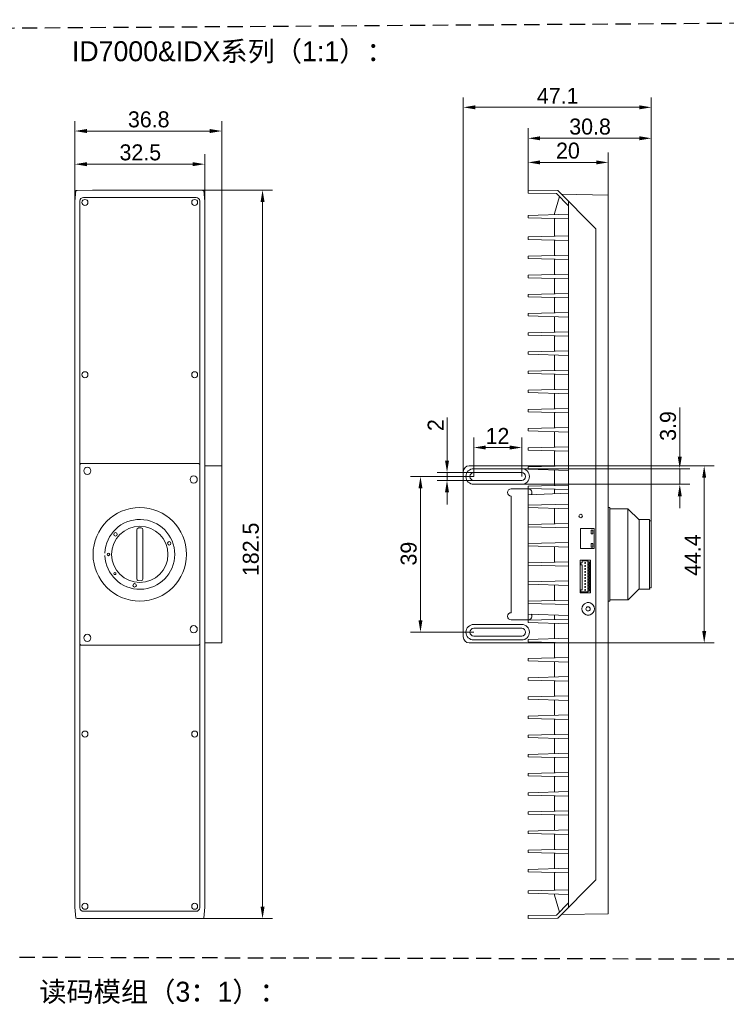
# Model space of a CAD drawing. Header units: millimetres. Extents: x 2329 to 5782, y 1296 to 2780.
# Tile 29 of 123: x 3074 to 3251, y 1901 to 2148. Entities that reach past the tile are written whole.
import ezdxf

# ---------------------------------------------------------------- set-up
doc = ezdxf.new("R2010")
doc.units = ezdxf.units.MM
doc.header["$LTSCALE"] = 0.3
doc.linetypes.add('DASHED', pattern=[19.05, 12.7, -6.35])
doc.layers.add('00-轮廓线', color=7, linetype='Continuous', lineweight=30)
for name, color, linetype in [('00_COMPONENTS', 7, 'Continuous'), ('51__DRAFT_DIMS', 7, 'Continuous'), ('NONE_3', 7, 'Continuous')]:
    doc.layers.add(name, color=color, linetype=linetype)
doc.styles.add('11', font='兰亭黑 GBK.TTF', dxfattribs={"height": 3})
doc.styles.add('3', font='兰亭黑 GBK.TTF', dxfattribs={"height": 4})
doc.styles.add('尺寸值样式', font='兰亭黑 GBK.TTF', dxfattribs={"height": 4})
doc.dimstyles.new('1直线标注', dxfattribs={"dimtxt": 4, "dimasz": 3, "dimexe": 2.5, "dimexo": 0, "dimtad": 1, "dimdec": 1, "dimdsep": 46, "dimtxsty": '尺寸值样式', "dimcen": 0, "dimclrd": 8, "dimclre": 8, "dimclrt": 7, "dimadec": 0, "dimazin": 0, "dimtp": 0.001, "dimtm": 0.001, "dimtfac": 1, "dimtdec": 1, "dimtmove": 0, "dimatfit": 0, "dimldrblk": '_FILLED', "dimfxl": 1, "dimtolj": 1, "dimlwd": 15, "dimlwe": 15, "dimarcsym": 0})

# ---------------------------------------------------------------- blocks, each defined once
blk = doc.blocks.new('*D128')
at = {"layer": '51__DRAFT_DIMS', "color": 8, "lineweight": 15}
for p, q in [((3114.91, 2105.37), (3137.52, 2105.37)), ((3135.02, 2102.37), (3135.02, 1925.89)), ((3114.91, 1922.89), (3137.52, 1922.89))]:
    blk.add_line(p, q, dxfattribs=at)
at = {"layer": '51__DRAFT_DIMS', "color": 8}
for points in [[(3135.52, 2102.37), (3134.52, 2102.37), (3135.02, 2105.37)], [(3134.52, 1925.89), (3135.52, 1925.89), (3135.02, 1922.89)]]:
    blk.add_solid(points, dxfattribs=at)
at = {"layer": 'Defpoints', "color": 0}
for p in [(3114.91, 2105.37), (3114.91, 1922.89), (3135.02, 1922.89)]:
    blk.add_point(p, dxfattribs=at)
at = {"layer": '51__DRAFT_DIMS', "color": 7, "insert": (3130.06, 2015.39), "char_height": 4, "attachment_point": 2, "rotation": 90, "style": '3'}
blk.add_mtext('\\A1;182.5', dxfattribs=at)
blk = doc.blocks.new('_FILLED')
at = {"color": 0, "linetype": 'ByBlock'}
blk.add_solid([(0, 0), (-1, 0.167), (-1, -0.167)], dxfattribs=at)
blk = doc.blocks.new('*D129')
at = {"layer": '51__DRAFT_DIMS', "color": 8, "lineweight": 15}
for p, q in [((3088.02, 2101.53), (3088.02, 2114.36)), ((3120.54, 2101.53), (3120.54, 2114.36)), ((3091.02, 2111.86), (3117.54, 2111.86))]:
    blk.add_line(p, q, dxfattribs=at)
at = {"layer": '51__DRAFT_DIMS', "color": 8}
for points in [[(3091.02, 2112.36), (3091.02, 2111.36), (3088.02, 2111.86)], [(3117.54, 2111.36), (3117.54, 2112.36), (3120.54, 2111.86)]]:
    blk.add_solid(points, dxfattribs=at)
at = {"layer": 'Defpoints', "color": 0}
for p in [(3120.54, 2111.86), (3088.02, 2101.53), (3120.54, 2101.53)]:
    blk.add_point(p, dxfattribs=at)
at = {"layer": '51__DRAFT_DIMS', "color": 7, "insert": (3104.41, 2116.82), "char_height": 4, "attachment_point": 2, "style": '3'}
blk.add_mtext('\\A1;32.5', dxfattribs=at)
blk = doc.blocks.new('*D130')
at = {"layer": '51__DRAFT_DIMS', "color": 8, "lineweight": 15}
for p, q in [((3185.28, 2034.83), (3185.28, 2128.6)), ((3232.37, 2022.53), (3232.37, 2128.6)), ((3188.28, 2126.1), (3229.37, 2126.1))]:
    blk.add_line(p, q, dxfattribs=at)
at = {"layer": '51__DRAFT_DIMS', "color": 8}
for points in [[(3188.28, 2126.6), (3188.28, 2125.6), (3185.28, 2126.1)], [(3229.37, 2125.6), (3229.37, 2126.6), (3232.37, 2126.1)]]:
    blk.add_solid(points, dxfattribs=at)
at = {"layer": 'Defpoints', "color": 0}
for p in [(3232.37, 2126.1), (3185.28, 2034.83), (3232.37, 2022.53)]:
    blk.add_point(p, dxfattribs=at)
at = {"layer": '51__DRAFT_DIMS', "color": 7, "insert": (3208.92, 2130.98), "char_height": 4, "attachment_point": 2, "style": '3'}
blk.add_mtext('\\A1;47.1', dxfattribs=at)
blk = doc.blocks.new('*D131')
at = {"layer": '51__DRAFT_DIMS', "color": 8, "lineweight": 15}
for p, q in [((3201.53, 2105.31), (3201.53, 2114.8)), ((3221.57, 2104.13), (3221.57, 2114.8)), ((3204.53, 2112.3), (3218.57, 2112.3))]:
    blk.add_line(p, q, dxfattribs=at)
at = {"layer": '51__DRAFT_DIMS', "color": 8}
for points in [[(3204.53, 2112.8), (3204.53, 2111.8), (3201.53, 2112.3)], [(3218.57, 2111.8), (3218.57, 2112.8), (3221.57, 2112.3)]]:
    blk.add_solid(points, dxfattribs=at)
at = {"layer": 'Defpoints', "color": 0}
for p in [(3221.57, 2112.3), (3201.53, 2105.31), (3221.57, 2104.13)]:
    blk.add_point(p, dxfattribs=at)
at = {"layer": '51__DRAFT_DIMS', "color": 7, "insert": (3211.49, 2117.26), "char_height": 4, "attachment_point": 2, "style": '3'}
blk.add_mtext('\\A1;20', dxfattribs=at)
blk = doc.blocks.new('*D132')
at = {"layer": '51__DRAFT_DIMS', "color": 8, "lineweight": 15}
for p, q in [((3187.91, 2033.63), (3187.91, 2043.39)), ((3199.91, 2033.63), (3199.91, 2043.39)), ((3190.91, 2040.89), (3196.91, 2040.89))]:
    blk.add_line(p, q, dxfattribs=at)
at = {"layer": '51__DRAFT_DIMS', "color": 8}
for points in [[(3190.91, 2041.39), (3190.91, 2040.39), (3187.91, 2040.89)], [(3196.91, 2040.39), (3196.91, 2041.39), (3199.91, 2040.89)]]:
    blk.add_solid(points, dxfattribs=at)
at = {"layer": 'Defpoints', "color": 0}
for p in [(3199.91, 2040.89), (3187.91, 2033.63), (3199.91, 2033.63)]:
    blk.add_point(p, dxfattribs=at)
at = {"layer": '51__DRAFT_DIMS', "color": 7, "insert": (3193.84, 2045.79), "char_height": 4, "attachment_point": 2, "style": '3'}
blk.add_mtext('\\A1;12', dxfattribs=at)
blk = doc.blocks.new('*D133')
at = {"layer": '51__DRAFT_DIMS', "color": 8, "lineweight": 15}
for p, q in [((3187.91, 2033.63), (3172.06, 2033.63)), ((3174.56, 2030.63), (3174.56, 1997.63)), ((3187.91, 1994.63), (3172.06, 1994.63))]:
    blk.add_line(p, q, dxfattribs=at)
at = {"layer": '51__DRAFT_DIMS', "color": 8}
for points in [[(3175.06, 2030.63), (3174.06, 2030.63), (3174.56, 2033.63)], [(3174.06, 1997.63), (3175.06, 1997.63), (3174.56, 1994.63)]]:
    blk.add_solid(points, dxfattribs=at)
at = {"layer": 'Defpoints', "color": 0}
for p in [(3187.91, 2033.63), (3174.56, 1994.63), (3187.91, 1994.63)]:
    blk.add_point(p, dxfattribs=at)
at = {"layer": '51__DRAFT_DIMS', "color": 7, "insert": (3169.6, 2014.31), "char_height": 4, "attachment_point": 2, "rotation": 90, "style": '3'}
blk.add_mtext('\\A1;39', dxfattribs=at)
blk = doc.blocks.new('*D134')
at = {"layer": '51__DRAFT_DIMS', "color": 8, "lineweight": 15}
for p, q in [((3181.21, 2037.61), (3181.21, 2048.43)), ((3187.91, 2034.61), (3178.71, 2034.61)), ((3181.21, 2032.66), (3181.21, 2034.61)), ((3187.91, 2032.66), (3178.71, 2032.66)), ((3181.21, 2029.66), (3181.21, 2026.66))]:
    blk.add_line(p, q, dxfattribs=at)
at = {"layer": '51__DRAFT_DIMS', "color": 8}
for points in [[(3180.71, 2037.61), (3181.71, 2037.61), (3181.21, 2034.61)], [(3181.71, 2029.66), (3180.71, 2029.66), (3181.21, 2032.66)]]:
    blk.add_solid(points, dxfattribs=at)
at = {"layer": 'Defpoints', "color": 0}
for p in [(3181.21, 2034.61), (3187.91, 2034.61), (3187.91, 2032.66)]:
    blk.add_point(p, dxfattribs=at)
at = {"layer": '51__DRAFT_DIMS', "color": 7, "insert": (3176.36, 2045.02), "char_height": 4, "attachment_point": 1, "rotation": 90, "style": '3'}
blk.add_mtext('\\A1;2', dxfattribs=at)
blk = doc.blocks.new('*D135')
at = {"layer": '51__DRAFT_DIMS', "color": 8, "lineweight": 15}
for p, q in [((3239.5, 2038.58), (3239.5, 2050.95)), ((3187.91, 2035.58), (3242, 2035.58)), ((3239.5, 2035.58), (3239.5, 2031.68)), ((3187.91, 2031.68), (3242, 2031.68)), ((3239.5, 2028.68), (3239.5, 2025.68))]:
    blk.add_line(p, q, dxfattribs=at)
at = {"layer": '51__DRAFT_DIMS', "color": 8}
for points in [[(3239, 2038.58), (3240, 2038.58), (3239.5, 2035.58)], [(3240, 2028.68), (3239, 2028.68), (3239.5, 2031.68)]]:
    blk.add_solid(points, dxfattribs=at)
at = {"layer": 'Defpoints', "color": 0}
for p in [(3187.91, 2035.58), (3187.91, 2031.68), (3239.5, 2031.68)]:
    blk.add_point(p, dxfattribs=at)
at = {"layer": '51__DRAFT_DIMS', "color": 7, "insert": (3234.54, 2042.56), "char_height": 4, "attachment_point": 1, "rotation": 90, "style": '3'}
blk.add_mtext('\\A1;3.9', dxfattribs=at)
blk = doc.blocks.new('*D136')
at = {"layer": '51__DRAFT_DIMS', "color": 8, "lineweight": 15}
for p, q in [((3088.02, 2039.97), (3088.02, 2122.66)), ((3124.8, 2034.83), (3124.8, 2122.66)), ((3121.8, 2120.16), (3091.02, 2120.16))]:
    blk.add_line(p, q, dxfattribs=at)
at = {"layer": '51__DRAFT_DIMS', "color": 8}
for points in [[(3091.02, 2120.66), (3091.02, 2119.66), (3088.02, 2120.16)], [(3121.8, 2119.66), (3121.8, 2120.66), (3124.8, 2120.16)]]:
    blk.add_solid(points, dxfattribs=at)
at = {"layer": 'Defpoints', "color": 0}
for p in [(3088.02, 2120.16), (3088.02, 2039.97), (3124.8, 2034.83)]:
    blk.add_point(p, dxfattribs=at)
at = {"layer": '51__DRAFT_DIMS', "color": 7, "insert": (3106.52, 2125.09), "char_height": 4, "attachment_point": 2, "style": '3'}
blk.add_mtext('\\A1;36.8', dxfattribs=at)
blk = doc.blocks.new('*D137')
at = {"layer": '51__DRAFT_DIMS', "color": 8, "lineweight": 15}
for p, q in [((3186.78, 2036.33), (3248.11, 2036.33)), ((3245.61, 2033.33), (3245.61, 1994.93)), ((3186.78, 1991.93), (3248.11, 1991.93))]:
    blk.add_line(p, q, dxfattribs=at)
at = {"layer": '51__DRAFT_DIMS', "color": 8}
for points in [[(3246.11, 2033.33), (3245.11, 2033.33), (3245.61, 2036.33)], [(3245.11, 1994.93), (3246.11, 1994.93), (3245.61, 1991.93)]]:
    blk.add_solid(points, dxfattribs=at)
at = {"layer": 'Defpoints', "color": 0}
for p in [(3186.78, 2036.33), (3186.78, 1991.93), (3245.61, 1991.93)]:
    blk.add_point(p, dxfattribs=at)
at = {"layer": '51__DRAFT_DIMS', "color": 7, "insert": (3240.73, 2013.94), "char_height": 4, "attachment_point": 2, "rotation": 90, "style": '3'}
blk.add_mtext('\\A1;44.4', dxfattribs=at)
blk = doc.blocks.new('*D138')
at = {"layer": '51__DRAFT_DIMS', "color": 8, "lineweight": 15}
for p, q in [((3201.53, 2105.31), (3201.53, 2120.84)), ((3232.37, 2022.53), (3232.37, 2120.84)), ((3229.37, 2118.34), (3204.53, 2118.34))]:
    blk.add_line(p, q, dxfattribs=at)
at = {"layer": '51__DRAFT_DIMS', "color": 8}
for points in [[(3204.53, 2118.84), (3204.53, 2117.84), (3201.53, 2118.34)], [(3229.37, 2117.84), (3229.37, 2118.84), (3232.37, 2118.34)]]:
    blk.add_solid(points, dxfattribs=at)
at = {"layer": 'Defpoints', "color": 0}
for p in [(3201.53, 2118.34), (3201.53, 2105.31), (3232.37, 2022.53)]:
    blk.add_point(p, dxfattribs=at)
at = {"layer": '51__DRAFT_DIMS', "color": 7, "insert": (3217.03, 2123.28), "char_height": 4, "attachment_point": 2, "style": '3'}
blk.add_mtext('\\A1;30.8', dxfattribs=at)

msp = doc.modelspace()

# ---------------------------------------------------------------- linework, layer by layer
at = {"linetype": 'DASHED'}
msp.add_line((3068.46156, 1913.25713), (3377.56248, 1912.48988), dxfattribs=at)
at = {"layer": '00-轮廓线', "linetype": 'DASHED'}
msp.add_line((3069.09054, 2145.95621), (3377.49647, 2148.04778), dxfattribs=at)
at = {"layer": '00_COMPONENTS', "lineweight": 20}
for p, q in [((3088.25924, 2105.24423), (3088.0197, 2102.5063)), ((3088.25924, 2105.24423), (3088.57145, 2105.30652)), ((3092.40491, 2105.37343), (3088.57145, 2105.30652)), ((3116.15449, 2105.37343), (3092.40491, 2105.37343)), ((3119.98795, 2105.30652), (3116.15449, 2105.37343)), ((3120.30016, 2105.24423), (3119.98795, 2105.30652)), ((3120.30016, 2105.24423), (3120.5397, 2102.5063)), ((3201.5259, 2104.62332), (3201.5259, 2105.37343)), ((3201.5259, 2105.37343), (3208.92797, 2105.24423)), ((3201.5259, 2104.62332), (3208.61191, 2104.49963)), ((3209.38765, 2103.72389), (3208.1259, 2099.48358)), ((3208.61191, 2104.49963), (3211.6659, 2101.44564)), ((3208.92797, 2105.24423), (3218.4759, 2095.6963)), ((3221.5659, 2104.13358), (3209.83384, 2104.33837)), ((3221.5659, 1924.13358), (3221.5659, 2104.13358)), ((3088.0197, 1925.76086), (3088.0197, 2101.44564)), ((3089.2797, 2102.63381), (3089.2797, 1925.63336)), ((3118.37993, 2103.53358), (3090.17947, 2103.53358)), ((3119.2797, 1925.63335), (3119.2797, 2102.63381)), ((3120.5397, 1925.76086), (3120.5397, 2101.44564)), ((3211.6659, 1925.76086), (3211.6659, 2102.5063)), ((3201.5259, 2099.03358), (3211.6659, 2099.29911)), ((3201.5259, 2098.43358), (3201.5259, 2099.03358)), ((3208.1259, 2099.48358), (3208.1259, 2099.20641)), ((3201.5259, 2098.43358), (3211.6659, 2098.16806)), ((3208.1259, 2098.26076), (3208.1259, 2093.80641)), ((3201.5259, 2093.63358), (3211.6659, 2093.89911)), ((3218.4759, 2095.6963), (3218.4759, 1932.57086)), ((3201.5259, 2093.63358), (3201.5259, 2093.03358)), ((3211.6659, 2092.76806), (3201.5259, 2093.03358)), ((3208.1259, 2092.86076), (3208.1259, 2089.00641)), ((3201.5259, 2088.83358), (3211.6659, 2089.09911)), ((3201.5259, 2088.83358), (3201.5259, 2088.23358)), ((3211.6659, 2087.96806), (3201.5259, 2088.23358)), ((3208.1259, 2088.06076), (3208.1259, 2084.20641)), ((3201.5259, 2084.03358), (3211.6659, 2084.29911)), ((3201.5259, 2084.03358), (3201.5259, 2083.43358)), ((3211.6659, 2083.16806), (3201.5259, 2083.43358)), ((3208.1259, 2083.26076), (3208.1259, 2079.40641)), ((3201.5259, 2079.23358), (3211.6659, 2079.49911)), ((3201.5259, 2079.23358), (3201.5259, 2078.63358)), ((3211.6659, 2078.36806), (3201.5259, 2078.63358)), ((3208.1259, 2078.46076), (3208.1259, 2074.60641)), ((3201.5259, 2074.43358), (3211.6659, 2074.69911)), ((3201.5259, 2074.43358), (3201.5259, 2073.83358)), ((3211.6659, 2073.56806), (3201.5259, 2073.83358)), ((3208.1259, 2073.66076), (3208.1259, 2069.80641)), ((3201.5259, 2069.63358), (3211.6659, 2069.89911)), ((3201.5259, 2069.63358), (3201.5259, 2069.03358)), ((3211.6659, 2068.76806), (3201.5259, 2069.03358)), ((3208.1259, 2068.86076), (3208.1259, 2065.00641)), ((3201.5259, 2064.83358), (3211.6659, 2065.09911)), ((3201.5259, 2064.83358), (3201.5259, 2064.23358)), ((3211.6659, 2063.96806), (3201.5259, 2064.23358)), ((3208.1259, 2064.06076), (3208.1259, 2060.20641)), ((3201.5259, 2060.03358), (3211.6659, 2060.29911)), ((3201.5259, 2060.03358), (3201.5259, 2059.43358)), ((3211.6659, 2059.16806), (3201.5259, 2059.43358)), ((3208.1259, 2059.26076), (3208.1259, 2055.40641)), ((3201.5259, 2055.23358), (3211.6659, 2055.49911)), ((3201.5259, 2055.23358), (3201.5259, 2054.63358)), ((3211.6659, 2054.36806), (3201.5259, 2054.63358)), ((3208.1259, 2054.46076), (3208.1259, 2050.60641)), ((3201.5259, 2050.43358), (3211.6659, 2050.69911)), ((3201.5259, 2050.43358), (3201.5259, 2049.83358)), ((3211.6659, 2049.56806), (3201.5259, 2049.83358)), ((3208.1259, 2049.66076), (3208.1259, 2045.80641)), ((3201.5259, 2045.63358), (3211.6659, 2045.89911)), ((3201.5259, 2045.63358), (3201.5259, 2045.03358)), ((3211.6659, 2044.76806), (3201.5259, 2045.03358)), ((3208.1259, 2044.86076), (3208.1259, 2041.00641)), ((3201.5259, 2040.83358), (3211.6659, 2041.09911)), ((3201.5259, 2040.83358), (3201.5259, 2040.23358)), ((3211.6659, 2039.96806), (3201.5259, 2040.23358)), ((3208.1259, 2040.06076), (3208.1259, 2036.20641)), ((3089.5467, 2036.87358), (3089.3667, 2036.69358)), ((3119.0127, 2036.87358), (3089.5467, 2036.87358)), ((3119.1927, 2036.69358), (3119.0127, 2036.87358)), ((3119.14794, 2036.73834), (3119.19318, 2036.78358)), ((3120.5997, 1991.93358), (3120.5997, 2036.33358)), ((3120.5997, 2036.33358), (3124.7997, 2036.33358)), ((3124.7997, 2036.33358), (3124.7997, 1991.93358)), ((3185.2809, 1993.43358), (3185.2809, 2034.83358)), ((3186.7809, 2036.33358), (3208.1259, 2036.33358)), ((3199.9059, 2035.58358), (3187.9059, 2035.58358)), ((3199.9059, 2034.60858), (3187.9059, 2034.60858)), ((3201.5259, 2036.03358), (3211.6659, 2036.29911)), ((3201.5259, 2036.03358), (3201.5259, 2035.43358)), ((3211.6659, 2035.16806), (3201.5259, 2035.43358)), ((3208.1259, 2035.26076), (3208.1259, 2031.40641)), ((3187.9059, 2032.65858), (3199.9059, 2032.65858)), ((3187.9059, 2031.68358), (3199.9059, 2031.68358)), ((3197.2809, 2030.54358), (3201.5709, 2030.54358)), ((3201.5259, 2031.23358), (3211.6659, 2031.49911)), ((3201.5259, 2031.23358), (3201.5259, 2030.63358)), ((3211.6659, 2030.36806), (3201.5259, 2030.63358)), ((3201.5259, 1997.78358), (3201.5259, 2030.48358)), ((3208.1259, 2030.46076), (3208.1259, 2029.30996)), ((3197.2809, 2028.74358), (3197.2809, 1999.52358)), ((3211.6659, 2029.43358), (3201.5259, 2029.07949)), ((3201.5259, 2026.43358), (3211.6659, 2026.69911)), ((3211.6659, 2025.56806), (3201.5259, 2025.83358)), ((3208.1259, 2025.66076), (3208.1259, 2021.80641)), ((3221.5659, 2025.83358), (3222.0159, 2025.83358)), ((3222.0159, 2025.83358), (3222.0159, 2002.43358)), ((3222.0159, 2025.53358), (3226.48377, 2025.53358)), ((3226.48377, 2002.73358), (3226.48377, 2025.53358)), ((3229.20197, 2022.87752), (3226.58983, 2025.48965)), ((3229.30803, 2022.83358), (3231.9459, 2022.83358)), ((3229.30803, 2022.83358), (3229.30803, 2005.43358)), ((3231.9459, 2005.43358), (3231.9459, 2022.83358)), ((3103.4997, 2007.98358), (3103.4997, 2020.28358)), ((3103.9497, 2020.73358), (3104.6097, 2020.73358)), ((3105.0597, 2020.28358), (3105.0597, 2007.98358)), ((3201.5259, 2021.63358), (3211.6659, 2021.89911)), ((3211.6659, 2020.76806), (3201.5259, 2021.03358)), ((3214.6059, 2015.56458), (3214.6059, 2020.56858)), ((3214.6059, 2020.56858), (3218.0859, 2020.56858)), ((3217.3359, 2019.24858), (3217.3359, 2020.17858)), ((3217.3359, 2020.17858), (3217.7259, 2020.17858)), ((3217.7259, 2019.24858), (3217.7259, 2020.17858)), ((3218.0859, 2020.56858), (3218.0859, 2015.56458)), ((3217.7259, 2019.24858), (3217.3359, 2019.24858)), ((3201.5259, 2016.83358), (3211.6659, 2017.09911)), ((3211.6659, 2015.96806), (3201.5259, 2016.23358)), ((3208.1259, 2016.06076), (3208.1259, 2012.20641)), ((3218.0859, 2015.56458), (3214.6059, 2015.56458)), ((3217.3359, 2016.88458), (3217.3359, 2015.95458)), ((3217.7259, 2016.88458), (3217.3359, 2016.88458)), ((3217.7259, 2015.95458), (3217.3359, 2015.95458)), ((3217.7259, 2016.88458), (3217.7259, 2015.95458)), ((3214.5459, 2012.70858), (3217.1109, 2012.70858)), ((3214.5459, 2004.48858), (3214.5459, 2012.70858)), ((3215.0859, 2012.46858), (3216.4509, 2012.46858)), ((3215.0859, 2012.01858), (3215.0859, 2012.46858)), ((3216.4509, 2012.46858), (3216.4509, 2012.09358)), ((3217.1109, 2012.70858), (3217.1109, 2004.48858)), ((3201.5259, 2012.03358), (3211.6659, 2012.29911)), ((3211.6659, 2011.16806), (3201.5259, 2011.43358)), ((3214.7259, 2012.01858), (3215.0859, 2012.01858)), ((3214.7259, 2011.50858), (3214.7259, 2012.01858)), ((3215.0859, 2011.50858), (3214.7259, 2011.50858)), ((3215.0859, 2005.23858), (3215.0859, 2011.50858)), ((3216.6009, 2012.09358), (3216.4509, 2012.09358)), ((3216.4509, 2011.85358), (3216.6009, 2011.85358)), ((3216.4509, 2011.34358), (3216.4509, 2011.85358)), ((3216.6009, 2011.34358), (3216.4509, 2011.34358)), ((3216.4509, 2011.10358), (3216.6009, 2011.10358)), ((3216.4509, 2010.59358), (3216.4509, 2011.10358)), ((3216.6009, 2010.59358), (3216.4509, 2010.59358)), ((3216.4509, 2010.35358), (3216.6009, 2010.35358)), ((3216.4509, 2009.84358), (3216.4509, 2010.35358)), ((3216.8709, 2012.24358), (3216.6009, 2012.24358)), ((3216.6009, 2012.24358), (3216.6009, 2012.09358)), ((3216.6009, 2011.85358), (3216.6009, 2011.70358)), ((3216.6009, 2011.70358), (3216.8709, 2011.70358)), ((3216.8709, 2011.49358), (3216.6009, 2011.49358)), ((3216.6009, 2011.49358), (3216.6009, 2011.34358)), ((3216.6009, 2011.10358), (3216.6009, 2010.95358)), ((3216.6009, 2010.95358), (3216.8709, 2010.95358)), ((3216.8709, 2010.74358), (3216.6009, 2010.74358)), ((3216.6009, 2010.74358), (3216.6009, 2010.59358)), ((3216.6009, 2010.35358), (3216.6009, 2010.20358)), ((3216.6009, 2010.20358), (3216.8709, 2010.20358)), ((3216.8709, 2009.99358), (3216.6009, 2009.99358)), ((3216.6009, 2009.99358), (3216.6009, 2009.84358)), ((3216.8709, 2011.70358), (3216.8709, 2012.24358)), ((3216.8709, 2010.95358), (3216.8709, 2011.49358)), ((3216.8709, 2010.20358), (3216.8709, 2010.74358)), ((3216.8709, 2009.45358), (3216.8709, 2009.99358)), ((3104.6097, 2007.53358), (3103.82805, 2007.55034)), ((3201.5259, 2007.23358), (3211.6659, 2007.49911)), ((3216.6009, 2009.84358), (3216.4509, 2009.84358)), ((3216.4509, 2009.60358), (3216.6009, 2009.60358)), ((3216.4509, 2009.09358), (3216.4509, 2009.60358)), ((3216.6009, 2009.09358), (3216.4509, 2009.09358)), ((3216.4509, 2008.85358), (3216.6009, 2008.85358)), ((3216.4509, 2008.34358), (3216.4509, 2008.85358)), ((3216.6009, 2008.34358), (3216.4509, 2008.34358)), ((3216.4509, 2008.10358), (3216.6009, 2008.10358)), ((3216.4509, 2007.59358), (3216.4509, 2008.10358)), ((3216.6009, 2007.59358), (3216.4509, 2007.59358)), ((3216.6009, 2009.60358), (3216.6009, 2009.45358)), ((3216.6009, 2009.45358), (3216.8709, 2009.45358)), ((3216.8709, 2009.24358), (3216.6009, 2009.24358)), ((3216.6009, 2009.24358), (3216.6009, 2009.09358)), ((3216.6009, 2008.85358), (3216.6009, 2008.70358)), ((3216.6009, 2008.70358), (3216.8709, 2008.70358)), ((3216.8709, 2008.49358), (3216.6009, 2008.49358)), ((3216.6009, 2008.49358), (3216.6009, 2008.34358)), ((3216.6009, 2008.10358), (3216.6009, 2007.95358)), ((3216.6009, 2007.95358), (3216.8709, 2007.95358)), ((3216.8709, 2007.74358), (3216.6009, 2007.74358)), ((3216.6009, 2007.74358), (3216.6009, 2007.59358)), ((3216.8709, 2008.70358), (3216.8709, 2009.24358)), ((3216.8709, 2007.95358), (3216.8709, 2008.49358)), ((3216.8709, 2007.20358), (3216.8709, 2007.74358)), ((3211.6659, 2006.36806), (3201.5259, 2006.63358)), ((3208.1259, 2006.46076), (3208.1259, 2002.60641)), ((3214.7259, 2005.23858), (3215.0859, 2005.23858)), ((3214.7259, 2004.72858), (3214.7259, 2005.23858)), ((3216.4509, 2007.35358), (3216.6009, 2007.35358)), ((3216.4509, 2006.84358), (3216.4509, 2007.35358)), ((3216.6009, 2006.84358), (3216.4509, 2006.84358)), ((3216.4509, 2006.60358), (3216.6009, 2006.60358)), ((3216.4509, 2006.09358), (3216.4509, 2006.60358)), ((3216.6009, 2006.09358), (3216.4509, 2006.09358)), ((3216.4509, 2005.85358), (3216.6009, 2005.85358)), ((3216.4509, 2005.34358), (3216.4509, 2005.85358)), ((3216.6009, 2005.34358), (3216.4509, 2005.34358)), ((3216.4509, 2005.10358), (3216.6009, 2005.10358)), ((3216.4509, 2005.10358), (3216.4509, 2004.72858)), ((3216.6009, 2007.35358), (3216.6009, 2007.20358)), ((3216.6009, 2007.20358), (3216.8709, 2007.20358)), ((3216.8709, 2006.99358), (3216.6009, 2006.99358)), ((3216.6009, 2006.99358), (3216.6009, 2006.84358)), ((3216.6009, 2006.60358), (3216.6009, 2006.45358)), ((3216.6009, 2006.45358), (3216.8709, 2006.45358)), ((3216.8709, 2006.24358), (3216.6009, 2006.24358)), ((3216.6009, 2006.24358), (3216.6009, 2006.09358)), ((3216.6009, 2005.85358), (3216.6009, 2005.70358)), ((3216.6009, 2005.70358), (3216.8709, 2005.70358)), ((3216.8709, 2005.49358), (3216.6009, 2005.49358)), ((3216.6009, 2005.49358), (3216.6009, 2005.34358)), ((3216.6009, 2005.10358), (3216.6009, 2004.95358)), ((3216.8709, 2006.45358), (3216.8709, 2006.99358)), ((3216.8709, 2005.70358), (3216.8709, 2006.24358)), ((3216.8709, 2004.95358), (3216.8709, 2005.49358)), ((3229.20197, 2005.38965), (3226.58983, 2002.77752)), ((3229.30803, 2005.43358), (3231.9459, 2005.43358)), ((3232.0059, 2005.49358), (3231.9459, 2005.43358)), ((3201.5259, 2002.43358), (3211.6659, 2002.69911)), ((3217.1109, 2004.48858), (3214.5459, 2004.48858)), ((3214.7259, 2004.72858), (3216.4509, 2004.72858)), ((3216.6009, 2004.95358), (3216.8709, 2004.95358)), ((3222.0159, 2002.73358), (3226.48377, 2002.73358)), ((3211.6659, 2001.56806), (3201.5259, 2001.83358)), ((3221.5659, 2002.43358), (3222.0159, 2002.43358)), ((3120.5397, 1998.38358), (3120.5997, 1998.38358)), ((3120.5397, 1997.78358), (3120.5997, 1997.78358)), ((3197.2809, 1997.72358), (3201.5709, 1997.72358)), ((3211.6659, 1998.83358), (3201.5259, 1999.18768)), ((3201.5259, 1997.63358), (3211.6659, 1997.89911)), ((3201.5259, 1997.63358), (3201.5259, 1997.03358)), ((3208.1259, 1998.9572), (3208.1259, 1997.80641)), ((3199.9059, 1996.58358), (3187.9059, 1996.58358)), ((3199.9059, 1995.60858), (3187.9059, 1995.60858)), ((3211.6659, 1996.76806), (3201.5259, 1997.03358)), ((3208.1259, 1996.86076), (3208.1259, 1993.00641)), ((3187.9059, 1993.65858), (3199.9059, 1993.65858)), ((3187.9059, 1992.68358), (3199.9059, 1992.68358)), ((3201.5259, 1992.83358), (3211.6659, 1993.09911)), ((3201.5259, 1992.83358), (3201.5259, 1992.23358)), ((3089.41146, 1991.52882), (3089.36622, 1991.48358)), ((3089.3667, 1991.57358), (3089.5467, 1991.39358)), ((3089.5467, 1991.39358), (3119.0127, 1991.39358)), ((3119.0127, 1991.39358), (3119.1927, 1991.57358)), ((3119.19318, 1991.48358), (3119.14794, 1991.52882)), ((3124.7997, 1991.93358), (3120.5997, 1991.93358)), ((3211.6659, 1991.96806), (3201.5259, 1992.23358)), ((3208.1259, 1992.06076), (3208.1259, 1988.20641)), ((3201.5259, 1988.03358), (3211.6659, 1988.29911)), ((3201.5259, 1988.03358), (3201.5259, 1987.43358)), ((3211.6659, 1987.16806), (3201.5259, 1987.43358)), ((3208.1259, 1987.26076), (3208.1259, 1983.40641)), ((3201.5259, 1983.23358), (3211.6659, 1983.49911)), ((3201.5259, 1983.23358), (3201.5259, 1982.63358)), ((3211.6659, 1982.36806), (3201.5259, 1982.63358)), ((3208.1259, 1982.46076), (3208.1259, 1978.60641)), ((3201.5259, 1978.43358), (3211.6659, 1978.69911)), ((3201.5259, 1978.43358), (3201.5259, 1977.83358)), ((3211.6659, 1977.56806), (3201.5259, 1977.83358)), ((3208.1259, 1977.66076), (3208.1259, 1973.80641)), ((3201.5259, 1973.63358), (3211.6659, 1973.89911)), ((3201.5259, 1973.63358), (3201.5259, 1973.03358)), ((3211.6659, 1972.76806), (3201.5259, 1973.03358)), ((3208.1259, 1972.86076), (3208.1259, 1969.00641)), ((3201.5259, 1968.83358), (3211.6659, 1969.09911)), ((3201.5259, 1968.83358), (3201.5259, 1968.23358)), ((3211.6659, 1967.96806), (3201.5259, 1968.23358)), ((3208.1259, 1968.06076), (3208.1259, 1964.20641)), ((3201.5259, 1964.03358), (3211.6659, 1964.29911)), ((3201.5259, 1964.03358), (3201.5259, 1963.43358)), ((3211.6659, 1963.16806), (3201.5259, 1963.43358)), ((3208.1259, 1963.26076), (3208.1259, 1959.40641)), ((3201.5259, 1959.23358), (3211.6659, 1959.49911)), ((3201.5259, 1959.23358), (3201.5259, 1958.63358)), ((3211.6659, 1958.36806), (3201.5259, 1958.63358)), ((3208.1259, 1958.46076), (3208.1259, 1954.60641)), ((3201.5259, 1954.43358), (3211.6659, 1954.69911)), ((3201.5259, 1954.43358), (3201.5259, 1953.83358)), ((3211.6659, 1953.56806), (3201.5259, 1953.83358)), ((3208.1259, 1953.66076), (3208.1259, 1949.80641)), ((3201.5259, 1949.63358), (3211.6659, 1949.89911)), ((3201.5259, 1949.63358), (3201.5259, 1949.03358)), ((3211.6659, 1948.76806), (3201.5259, 1949.03358)), ((3208.1259, 1948.86076), (3208.1259, 1945.00641)), ((3201.5259, 1944.83358), (3211.6659, 1945.09911)), ((3201.5259, 1944.83358), (3201.5259, 1944.23358)), ((3211.6659, 1943.96806), (3201.5259, 1944.23358)), ((3208.1259, 1944.06076), (3208.1259, 1940.20641)), ((3201.5259, 1940.03358), (3211.6659, 1940.29911)), ((3201.5259, 1940.03358), (3201.5259, 1939.43358)), ((3211.6659, 1939.16806), (3201.5259, 1939.43358)), ((3208.1259, 1939.26076), (3208.1259, 1935.40641)), ((3201.5259, 1935.23358), (3211.6659, 1935.49911)), ((3201.5259, 1935.23358), (3201.5259, 1934.63358)), ((3211.6659, 1934.36806), (3201.5259, 1934.63358)), ((3208.1259, 1934.46076), (3208.1259, 1930.00641)), ((3218.4759, 1932.57086), (3208.92797, 1923.02293)), ((3201.5259, 1929.83358), (3211.6659, 1930.09911)), ((3201.5259, 1929.23358), (3201.5259, 1929.83358)), ((3201.5259, 1929.23358), (3211.6659, 1928.96806)), ((3208.1259, 1929.06076), (3208.1259, 1928.78358)), ((3208.1259, 1928.78358), (3209.38765, 1924.54327)), ((3211.6659, 1926.82152), (3208.61191, 1923.76753)), ((3088.0197, 1925.76086), (3088.25924, 1923.02293)), ((3090.17947, 1924.73358), (3118.37993, 1924.73358)), ((3120.5397, 1925.76086), (3120.30016, 1923.02293)), ((3201.5259, 1923.64384), (3208.61191, 1923.76753)), ((3201.5259, 1922.89373), (3201.5259, 1923.64384)), ((3221.5659, 1924.13358), (3209.83384, 1923.9288)), ((3088.25924, 1923.02293), (3088.57145, 1922.96064)), ((3092.40491, 1922.89373), (3088.57145, 1922.96064)), ((3116.15449, 1922.89373), (3092.40491, 1922.89373)), ((3119.98795, 1922.96064), (3116.15449, 1922.89373)), ((3120.30016, 1923.02293), (3119.98795, 1922.96064)), ((3201.5259, 1922.89373), (3208.92797, 1923.02293))]:
    msp.add_line(p, q, dxfattribs=at)
at = {"layer": '00_COMPONENTS', "color": 7, "lineweight": 20}
msp.add_line((3208.1259, 1991.93358), (3186.7809, 1991.93358), dxfattribs=at)
at = {"layer": '00_COMPONENTS', "lineweight": 20}
for points in [[(3215.10547, 2012.44901), (3215.09893, 2012.45527), (3215.09235, 2012.46179), (3215.0859, 2012.46858)], [(3214.74547, 2011.99901), (3214.73893, 2012.00527), (3214.73235, 2012.01179), (3214.7259, 2012.01858)], [(3214.74547, 2011.52815), (3214.73922, 2011.52162), (3214.73269, 2011.51503), (3214.7259, 2011.50858)], [(3214.74547, 2005.21901), (3214.73893, 2005.22527), (3214.73235, 2005.23179), (3214.7259, 2005.23858)], [(3215.10547, 2005.21901), (3215.09922, 2005.22555), (3215.09269, 2005.23213), (3215.0859, 2005.23858)], [(3214.74547, 2004.74815), (3214.73922, 2004.74162), (3214.73269, 2004.73503), (3214.7259, 2004.72858)]]:
    msp.add_lwpolyline(points, dxfattribs=at)
for centre, radius in [((3090.5397, 2102.27358), 0.75), ((3118.0197, 2102.27358), 0.75), ((3090.5397, 2059.13358), 0.75), ((3118.0197, 2059.13358), 0.75), ((3091.1397, 2035.05858), 0.9), ((3117.7797, 2032.88358), 0.9), ((3104.2797, 2014.13358), 11.7), ((3214.6809, 2023.73358), 0.441), ((3215.8059, 2011.97358), 0.12), ((3215.8059, 2011.22358), 0.12), ((3215.8059, 2010.47358), 0.12), ((3215.8059, 2009.72358), 0.12), ((3215.8059, 2008.97358), 0.12), ((3215.8059, 2008.22358), 0.12), ((3215.8059, 2007.47358), 0.12), ((3215.8059, 2006.72358), 0.12), ((3215.8059, 2005.97358), 0.12), ((3215.8059, 2005.22358), 0.12), ((3216.5409, 2000.48358), 0.5361), ((3117.7797, 1995.38358), 0.9), ((3091.1397, 1993.20858), 0.9), ((3090.5397, 1969.13358), 0.75), ((3118.0197, 1969.13358), 0.75), ((3090.5397, 1925.99358), 0.75), ((3118.0197, 1925.99358), 0.75)]:
    msp.add_circle(centre, radius, dxfattribs=at)
for centre, radius, start, end in [((3186.7809, 2034.83358), 1.5, 90, 180), ((3187.9059, 2033.63358), 1.95, 90, 270), ((3187.9059, 2033.63358), 0.975, 90, 270), ((3199.9059, 2033.63358), 1.95, 270, 90), ((3199.9059, 2033.63358), 0.975, 270, 90), ((3197.2809, 2029.64358), 0.9, 90, 270), ((3201.5709, 2029.64358), 0.9, 323.3240216, 90), ((3226.48377, 2025.38358), 0.15, 45, 90), ((3104.2797, 2014.13358), 8.74393, 181.9594855, 178.0394265), ((3229.30803, 2022.98358), 0.15, 225, 270), ((3103.9497, 2020.28358), 0.45, 104.6019622, 180), ((3103.9497, 2020.28358), 0.45, 90, 103.1619725), ((3104.6097, 2020.28358), 0.45, 0, 90), ((3103.9497, 2007.98358), 0.45, 180, 254.3164648), ((3104.6097, 2007.98358), 0.45, 270, 0), ((3229.30803, 2005.28358), 0.15, 90, 135), ((3226.48377, 2002.88358), 0.15, 270, 315), ((3216.55853, 2000.48358), 1.575, 106.8675234, 251.3242676), ((3216.55979, 2000.47505), 1.58353, 90.1256389, 106.8217873), ((3216.55637, 2000.47031), 1.58827, 71.6152386, 90.0017781), ((3216.5585, 2000.48358), 1.575, 287.6903905, 71.5366184), ((3197.2809, 1998.62358), 0.9, 90, 270), ((3201.5709, 1998.62358), 0.9, 270, 36.6759784), ((3216.56072, 2000.49691), 1.58833, 251.403319, 269.830809), ((3216.55704, 2000.49318), 1.5846, 269.9636437, 287.6354838), ((3187.9059, 1994.63358), 1.95, 90, 270), ((3187.9059, 1994.63358), 0.975, 90, 270), ((3199.9059, 1994.63358), 1.95, 270, 90), ((3199.9059, 1994.63358), 0.975, 270, 90), ((3186.7809, 1993.43358), 1.5, 180, 270)]:
    msp.add_arc(centre, radius, start, end, dxfattribs=at)
for points in [[(3089.2797, 2102.63381), (3089.2797, 2102.86335), (3089.47181, 2103.34148), (3089.94993, 2103.53358), (3090.17947, 2103.53358)], [(3118.37993, 2103.53358), (3118.60947, 2103.53358), (3119.08759, 2103.34147), (3119.2797, 2102.86335), (3119.2797, 2102.63381)], [(3090.17947, 1924.73358), (3089.94993, 1924.73358), (3089.47181, 1924.92569), (3089.2797, 1925.40382), (3089.2797, 1925.63336)], [(3119.2797, 1925.63335), (3119.2797, 1925.40382), (3119.08759, 1924.92569), (3118.60946, 1924.73358), (3118.37993, 1924.73358)]]:
    msp.add_open_spline(points, degree=3, knots=[0, 0, 0, 0, 0.500000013, 1, 1, 1, 1], dxfattribs=at)
at = {"layer": 'NONE_3', "lineweight": 20}
for p, q in [((3232.0059, 2022.53358), (3232.3659, 2022.53358)), ((3232.3659, 2005.73358), (3232.3659, 2022.53358)), ((3232.0059, 2005.73358), (3232.3659, 2005.73358))]:
    msp.add_line(p, q, dxfattribs=at)
for centre, radius in [((3104.2797, 2014.13358), 7.05), ((3098.19909, 2019.13776), 0.435), ((3111.65375, 2016.89746), 0.435), ((3096.4047, 2014.13358), 0.33), ((3098.05776, 2009.30626), 0.255), ((3102.98626, 2006.36553), 0.435)]:
    msp.add_circle(centre, radius, dxfattribs=at)

# ---------------------------------------------------------------- texts
at = {"layer": '00-轮廓线', "char_height": 5, "width": 133.2646888, "attachment_point": 1, "style": '11'}
for s, insert in [('ID7000&IDX系列（1:1）：', (3087.28403, 2142.6408)), ('读码模组（3：1）：', (3079.10122, 1907.08894))]:
    msp.add_mtext(s, dxfattribs=dict(at, insert=insert))

# ---------------------------------------------------------------- dimensions: what is measured, and where the dimension line sits
at = {"layer": '51__DRAFT_DIMS', "color": 7}
for base, p1, p2, picture, middle in [((3232.3659, 2126.09912), (3185.2809, 2034.83358), (3232.3659, 2022.53358), '*D130', (3208.91715, 2126.09912)), ((3120.5397, 2111.86327), (3088.0197, 2101.52527), (3120.5397, 2101.52527), '*D129', (3104.41446, 2111.86327)), ((3221.5659, 2112.29956), (3201.5259, 2105.31238), (3221.5659, 2104.13358), '*D131', (3211.49024, 2112.29956))]:
    dim = msp.add_linear_dim(base=base, p1=p1, p2=p2, dimstyle='1直线标注', override={"dimtxsty": '3'}, dxfattribs=at)
    dim.commit()
    dim.dimension.update_dxf_attribs({"geometry": picture, "text_midpoint": middle, "dimtype": 160})
for base, p1, p2, angle, picture, middle in [((3088.0197, 2120.15573), (3124.7997, 2034.83358), (3088.0197, 2039.96806), 180, '*D136', (3106.51517, 2120.15573)), ((3201.5259, 2118.34041), (3232.3659, 2022.53358), (3201.5259, 2105.31238), 180, '*D138', (3217.03379, 2118.34041)), ((3135.01613, 1922.89373), (3114.91185, 2105.37237), (3114.91185, 1922.89373), 270, '*D128', (3135.01613, 2015.38717))]:
    dim = msp.add_linear_dim(base=base, p1=p1, p2=p2, angle=angle, dimstyle='1直线标注', override={"dimtxsty": '3'}, dxfattribs=at)
    dim.commit()
    dim.dimension.update_dxf_attribs({"geometry": picture, "text_midpoint": middle, "dimtype": 160})
at = {"layer": '51__DRAFT_DIMS'}
for base, p1, p2, angle, picture, middle in [((3239.49755, 2031.68358), (3187.9059, 2035.58358), (3187.9059, 2031.68358), 270, '*D135', (3239.49755, 2046.44163)), ((3181.2132962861, 2034.6085821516), (3187.9059003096, 2032.6585821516), (3187.9059003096, 2034.6085821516), 90, '*D134', (3181.2132962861, 2046.410010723)), ((3245.61104, 1991.93358), (3186.7809, 2036.33358), (3186.7809, 1991.93358), 270, '*D137', (3245.61104, 2013.94365)), ((3174.56486, 1994.63358), (3187.9059, 2033.63358), (3187.9059, 1994.63358), 270, '*D133', (3174.56486, 2014.31416))]:
    dim = msp.add_linear_dim(base=base, p1=p1, p2=p2, angle=angle, dimstyle='1直线标注', override={"dimtxsty": '3'}, dxfattribs=at)
    dim.commit()
    dim.dimension.update_dxf_attribs({"geometry": picture, "text_midpoint": middle, "dimtype": 160})
dim = msp.add_linear_dim(base=(3199.9059, 2040.89496), p1=(3187.9059, 2033.63358), p2=(3199.9059, 2033.63358), dimstyle='1直线标注', override={"dimtxsty": '3'}, dxfattribs=at)
dim.commit()
dim.dimension.update_dxf_attribs({"geometry": '*D132', "text_midpoint": (3193.84437, 2040.89496), "dimtype": 160})

doc.saveas('drawing.dxf')
